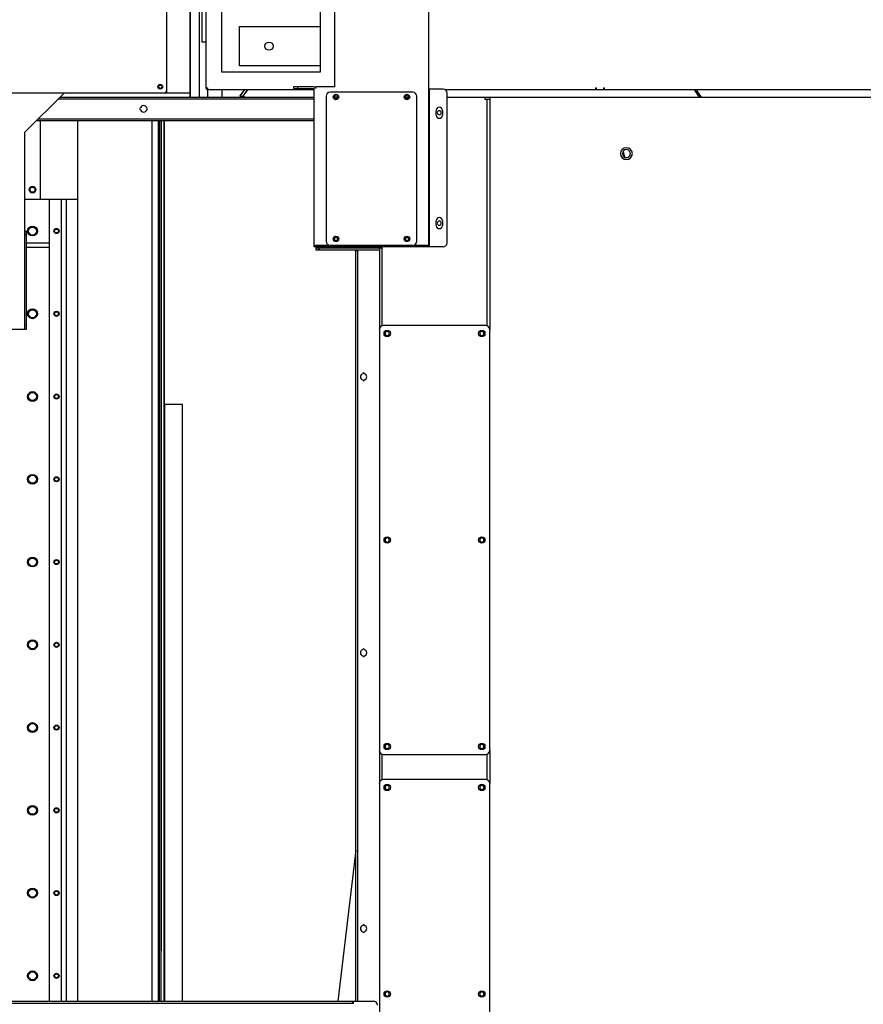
# Model space of a CAD drawing. Header units: inches. Extents: x -100 to 100, y -97 to 31.
# Tile 11 of 15: x 17 to 59, y -63 to -13. Entities that reach past the tile are written whole.
import ezdxf

# ---------------------------------------------------------------- set-up
doc = ezdxf.new("R2010")
doc.units = ezdxf.units.IN
doc.header["$MEASUREMENT"] = 0

msp = doc.modelspace()

# ---------------------------------------------------------------- linework, layer by layer
at = {"color": 7, "linetype": 'Continuous', "lineweight": 25}
for p, q in [((26.064, -17.323), (26.064, 2.677)), ((26.378, 0.681), (26.378, -16.87)), ((25.591, 0.394), (25.591, -17.323)), ((25.591, -17.323), (25.591, 0.394)), ((24.41, -10.827), (24.41, -17.126)), ((32.795, -11.102), (32.795, -16.811)), ((37.52, -24.803), (37.52, -11.189)), ((26.181, -11.437), (26.181, -14.587)), ((27.165, -16.083), (27.165, -12.224)), ((32.087, -12.224), (32.087, -16.083)), ((28.051, -13.799), (32.087, -13.799)), ((28.051, -15.768), (28.051, -13.799)), ((26.378, -14.587), (26.181, -14.587)), ((32.087, -16.083), (27.165, -16.083)), ((32.087, -15.768), (28.051, -15.768)), ((25.591, -17.126), (12.717, -17.126)), ((17.323, -19.094), (19.291, -17.126)), ((26.378, -16.87), (26.465, -16.87)), ((26.457, -16.948), (26.457, -17.323)), ((26.465, -16.87), (26.465, -16.949)), ((26.465, -16.949), (31.772, -16.949)), ((27.166, -16.949), (27.166, -17.323)), ((28.305, -16.949), (28.071, -17.277)), ((28.305, -16.949), (28.08, -17.264)), ((28.244, -17.277), (28.48, -16.949)), ((28.246, -17.279), (28.484, -16.949)), ((31.764, -16.811), (30.748, -16.811)), ((30.748, -16.811), (30.748, -16.89)), ((30.748, -16.89), (31.764, -16.89)), ((30.945, -16.811), (30.945, -16.89)), ((31.772, -16.898), (31.772, -24.803)), ((31.851, -16.811), (31.851, -16.898)), ((32.795, -16.811), (31.851, -16.811)), ((36.713, -17.087), (32.579, -17.087)), ((38.228, -16.929), (37.52, -16.929)), ((37.528, -16.929), (37.528, -24.803)), ((38.314, -16.949), (65.662, -16.949)), ((38.425, -24.606), (38.425, -17.126)), ((45.866, -16.87), (45.858, -16.87)), ((45.858, -16.949), (45.858, -16.87)), ((45.866, -16.87), (45.866, -16.949)), ((46.268, -16.87), (46.26, -16.87)), ((46.26, -16.949), (46.26, -16.87)), ((46.268, -16.87), (46.268, -16.949)), ((50.772, -16.949), (51.024, -17.323)), ((51.031, -17.323), (50.794, -16.982)), ((51.127, -17.323), (50.867, -16.949)), ((19.008, -17.409), (31.772, -17.409)), ((19.095, -17.323), (31.772, -17.323)), ((28.071, -17.277), (28.244, -17.277)), ((28.071, -17.277), (28.135, -17.323)), ((28.08, -17.264), (28.081, -17.264)), ((28.244, -17.277), (28.307, -17.323)), ((28.308, -17.323), (28.246, -17.279)), ((28.311, -17.323), (28.247, -17.277)), ((32.382, -17.283), (32.382, -24.528)), ((32.792, -17.323), (32.957, -17.323)), ((36.336, -17.323), (36.5, -17.323)), ((36.91, -24.528), (36.91, -17.283)), ((38.425, -17.323), (66.929, -17.323)), ((40.315, -17.323), (40.315, -17.441)), ((40.551, -17.441), (40.315, -17.441)), ((40.425, -28.753), (40.425, -17.441)), ((40.551, -17.323), (40.551, -28.937)), ((40.551, -17.455), (40.551, -21.063)), ((37.874, -18.228), (37.874, -17.992)), ((38.189, -17.992), (38.189, -18.228)), ((31.772, -18.504), (17.914, -18.504)), ((18, -18.417), (31.772, -18.417)), ((18.111, -22.441), (18.111, -18.504)), ((19.981, -62.48), (19.981, -18.504)), ((23.701, -62.48), (23.701, -18.504)), ((24.016, -62.48), (24.016, -18.504)), ((24.057, -62.48), (24.057, -18.504)), ((24.136, -18.504), (24.136, -59.975)), ((24.136, -62.48), (24.137, -18.504)), ((24.293, -62.48), (24.295, -18.504)), ((24.296, -18.504), (24.296, -32.648)), ((17.323, -19.094), (17.323, -28.937)), ((17.323, -19.094), (17.323, -22.441)), ((47.219, -20.038), (47.281, -20.32)), ((40.551, -21.055), (40.559, -21.055)), ((40.559, -21.055), (40.559, -21.465)), ((40.551, -21.457), (40.551, -28.93)), ((40.559, -21.465), (40.551, -21.465)), ((19.981, -22.441), (17.323, -22.441)), ((18.564, -62.48), (18.564, -22.441)), ((19.171, -62.48), (19.171, -22.441)), ((19.409, -62.48), (19.409, -22.441)), ((37.874, -23.74), (37.874, -23.504)), ((38.189, -23.504), (38.189, -23.74)), ((17.402, -24.016), (17.323, -24.016)), ((17.402, -24.016), (17.402, -28.937)), ((17.402, -24.213), (17.323, -24.213)), ((17.402, -24.606), (18.564, -24.606)), ((18.564, -24.843), (17.402, -24.843)), ((38.228, -24.803), (31.772, -24.803)), ((31.851, -24.803), (31.851, -24.717)), ((31.851, -24.717), (32.524, -24.717)), ((31.89, -24.98), (31.89, -24.803)), ((31.89, -24.854), (35.04, -24.854)), ((32.011, -24.98), (31.89, -24.98)), ((32.008, -24.854), (32.008, -24.98)), ((35.04, -24.98), (32.014, -24.98)), ((32.016, -24.803), (32.016, -24.98)), ((32.579, -24.724), (36.713, -24.724)), ((33.858, -62.48), (33.858, -25)), ((33.945, -25), (33.858, -25)), ((33.945, -24.98), (33.945, -62.48)), ((35.04, -24.843), (35.165, -24.843)), ((35.04, -24.843), (35.04, -28.93)), ((35.04, -24.862), (35.165, -24.862)), ((35.165, -24.843), (35.165, -24.862)), ((35.165, -24.862), (35.166, -28.754)), ((36.768, -24.717), (37.441, -24.717)), ((37.441, -24.717), (37.441, -24.803)), ((17.402, -28.937), (8.268, -28.937)), ((17.402, -28.74), (17.323, -28.74)), ((35.04, -28.937), (35.04, -49.961)), ((40.354, -28.74), (35.236, -28.74)), ((40.551, -49.961), (40.551, -28.937)), ((24.295, -30.701), (24.295, -30.945)), ((24.296, -32.648), (24.295, -32.641)), ((24.295, -62.48), (24.295, -32.641)), ((25.212, -32.687), (24.302, -32.681)), ((24.302, -32.681), (24.302, -62.48)), ((25.212, -62.48), (25.212, -32.687)), ((24.294, -40.543), (24.294, -40.787)), ((35.04, -49.968), (35.04, -51.607)), ((35.167, -50.145), (35.167, -51.431)), ((35.236, -50.157), (40.354, -50.157)), ((40.423, -51.43), (40.423, -50.143)), ((40.551, -49.961), (40.551, -51.614)), ((40.551, -49.968), (40.551, -51.607)), ((24.294, -50.386), (24.294, -50.63)), ((35.04, -51.614), (35.04, -72.638)), ((40.354, -51.417), (35.236, -51.417)), ((40.551, -72.638), (40.551, -51.614)), ((33.858, -54.936), (32.971, -62.48)), ((24.294, -60.228), (24.294, -60.472)), ((-41.712, -62.48), (34.744, -62.48)), ((33.74, -62.606), (-33.74, -62.606)), ((33.721, -62.606), (33.721, -62.481)), ((33.74, -62.48), (33.74, -62.606))]:
    msp.add_line(p, q, dxfattribs=at)
at = {"color": 7, "linetype": 'Continuous', "lineweight": 25, "flags": 128}
for points in [[(24.295, -31.101), (24.295, -31.102), (24.295, -31.089), (24.295, -31.055), (24.295, -31.004), (24.295, -30.945)], [(24.295, -40.944), (24.295, -40.945), (24.295, -40.932), (24.294, -40.897), (24.294, -40.847), (24.294, -40.787)], [(24.294, -50.787), (24.294, -50.787), (24.294, -50.774), (24.294, -50.74), (24.294, -50.689), (24.294, -50.63)], [(24.294, -60.629), (24.294, -60.63), (24.294, -60.617), (24.294, -60.582), (24.294, -60.532), (24.294, -60.472)]]:
    msp.add_lwpolyline(points, dxfattribs=at)
at = {"color": 7, "linetype": 'Continuous', "lineweight": 25}
for centre, radius in [((29.528, -14.783), 0.202), ((24.095, -16.811), 0.118), ((24.095, -16.811), 0.0814), ((32.874, -17.323), 0.138), ((36.417, -17.323), 0.138), ((32.874, -17.323), 0.0827), ((36.417, -17.323), 0.0827), ((17.717, -21.949), 0.167), ((17.717, -21.949), 0.131), ((17.717, -24.016), 0.246), ((17.717, -24.016), 0.199), ((18.917, -24.016), 0.128), ((18.917, -24.016), 0.0968), ((32.874, -24.409), 0.138), ((32.874, -24.409), 0.0827), ((36.417, -24.409), 0.138), ((36.417, -24.409), 0.0827), ((17.717, -28.15), 0.246), ((17.717, -28.15), 0.199), ((18.917, -28.15), 0.128), ((18.917, -28.15), 0.0968), ((35.433, -29.134), 0.157), ((40.158, -29.134), 0.157), ((17.717, -32.283), 0.246), ((17.717, -32.283), 0.199), ((18.917, -32.283), 0.128), ((18.917, -32.283), 0.0968), ((17.717, -36.417), 0.246), ((17.717, -36.417), 0.199), ((18.917, -36.417), 0.128), ((18.917, -36.417), 0.0968), ((35.433, -39.449), 0.157), ((40.158, -39.449), 0.157), ((17.717, -40.551), 0.246), ((17.717, -40.551), 0.199), ((18.917, -40.551), 0.128), ((18.917, -40.551), 0.0968), ((17.717, -44.685), 0.246), ((17.717, -44.685), 0.199), ((18.917, -44.685), 0.128), ((18.917, -44.685), 0.0968), ((17.717, -48.819), 0.246), ((17.717, -48.819), 0.199), ((18.917, -48.819), 0.128), ((18.917, -48.819), 0.0968), ((35.433, -49.764), 0.157), ((40.158, -49.764), 0.157), ((35.433, -51.811), 0.157), ((40.158, -51.811), 0.157), ((17.717, -52.953), 0.246), ((17.717, -52.953), 0.199), ((18.917, -52.953), 0.128), ((18.917, -52.953), 0.0968), ((17.717, -57.087), 0.246), ((17.717, -57.087), 0.199), ((18.917, -57.087), 0.128), ((18.917, -57.087), 0.0968), ((17.717, -61.22), 0.246), ((17.717, -61.22), 0.199), ((18.917, -61.22), 0.128), ((18.917, -61.22), 0.0968), ((35.433, -62.126), 0.157), ((40.158, -62.126), 0.157)]:
    msp.add_circle(centre, radius, dxfattribs=at)
for centre, radius, start, end in [((24.291, -17.008), 0.118, 270, 360), ((26.465, -16.862), 0.0866, 185.1712, 270), ((31.764, -16.898), 0.0866, 360, 90), ((31.764, -16.898), 0.00787, 0, 90), ((32.579, -17.283), 0.197, 90, 180), ((36.713, -17.283), 0.197, 0, 90), ((38.228, -17.126), 0.197, 0, 90), ((23.111, -17.913), 0.0394, 90, 270), ((23.268, -17.913), 0.161, 14.117, 165.883), ((23.268, -17.913), 0.161, 194.117, 345.883), ((23.424, -17.913), 0.0394, 270, 90), ((38.032, -17.992), 0.157, 0, 180), ((38.032, -18.11), 0.102, 90, 270), ((38.032, -18.11), 0.102, 270, 90), ((38.032, -18.228), 0.157, 180, 360), ((47.382, -20.15), 0.295, 90, 270), ((47.382, -20.15), 0.202, 90, 270), ((47.382, -20.15), 0.295, 270, 90), ((47.382, -20.15), 0.202, 270, 90), ((38.032, -23.504), 0.157, 0, 180), ((38.032, -23.622), 0.102, 90, 270), ((38.032, -23.622), 0.102, 270, 90), ((38.032, -23.74), 0.157, 180, 360), ((32.579, -24.528), 0.197, 180, 270), ((36.713, -24.528), 0.197, 270, 0), ((38.228, -24.606), 0.197, 270, 0), ((35.236, -28.937), 0.197, 90, 180), ((40.354, -28.937), 0.197, 0, 90), ((35.433, -29.134), 0.102, 90, 270), ((35.433, -29.134), 0.102, 270, 90), ((40.158, -29.134), 0.102, 90, 270), ((40.158, -29.134), 0.102, 270, 90), ((-21.521, -30.679), 45.816, 359.9526, 0.1592), ((57.026, -30.661), 32.731, 179.8109, 180.0704), ((-46.47, -30.973), 70.765, 359.90376, 0.01664), ((34.252, -31.299), 0.161, 104.117, 255.883), ((34.252, -31.143), 0.0394, 0, 180), ((34.252, -31.456), 0.0394, 180, 0), ((34.252, -31.299), 0.161, 284.117, 75.883), ((24.301, -32.647), 0.0337, 260.8996, 272.6687), ((35.433, -39.449), 0.102, 90, 270), ((35.433, -39.449), 0.102, 270, 90), ((40.158, -39.449), 0.102, 90, 270), ((40.158, -39.449), 0.102, 270, 90), ((57.026, -40.503), 32.731, 179.8109, 180.0704), ((-21.521, -40.521), 45.816, 359.9526, 0.1592), ((-46.47, -40.816), 70.765, 359.90376, 0.01664), ((34.252, -45.079), 0.161, 104.117, 255.883), ((34.252, -44.922), 0.0394, 0, 180), ((34.252, -45.235), 0.0394, 180, 0), ((34.252, -45.079), 0.161, 284.117, 75.883), ((35.433, -49.764), 0.102, 90, 270), ((35.433, -49.764), 0.102, 270, 90), ((40.158, -49.764), 0.102, 90, 270), ((40.158, -49.764), 0.102, 270, 90), ((35.236, -49.961), 0.197, 180, 270), ((40.354, -49.961), 0.197, 270, 0), ((-21.522, -50.364), 45.816, 359.9526, 0.1592), ((57.025, -50.346), 32.731, 179.8109, 180.0704), ((-46.47, -50.658), 70.765, 359.90376, 0.01664), ((35.236, -51.614), 0.197, 90, 180), ((40.354, -51.614), 0.197, 0, 90), ((35.433, -51.811), 0.102, 90, 270), ((35.433, -51.811), 0.102, 270, 90), ((40.158, -51.811), 0.102, 90, 270), ((40.158, -51.811), 0.102, 270, 90), ((34.252, -58.858), 0.161, 104.117, 255.883), ((34.252, -58.702), 0.0394, 0, 180), ((34.252, -59.015), 0.0394, 180, 0), ((34.252, -58.858), 0.161, 284.117, 75.883), ((-21.522, -60.206), 45.816, 359.9526, 0.1592), ((57.025, -60.188), 32.731, 179.8109, 180.0704), ((-46.471, -60.501), 70.765, 359.90376, 0.01664), ((35.433, -62.126), 0.102, 90, 270), ((35.433, -62.126), 0.102, 270, 90), ((40.158, -62.126), 0.102, 90, 270), ((40.158, -62.126), 0.102, 270, 90), ((34.744, -62.677), 0.197, 0, 90)]:
    msp.add_arc(centre, radius, start, end, dxfattribs=at)

doc.saveas('drawing.dxf')
